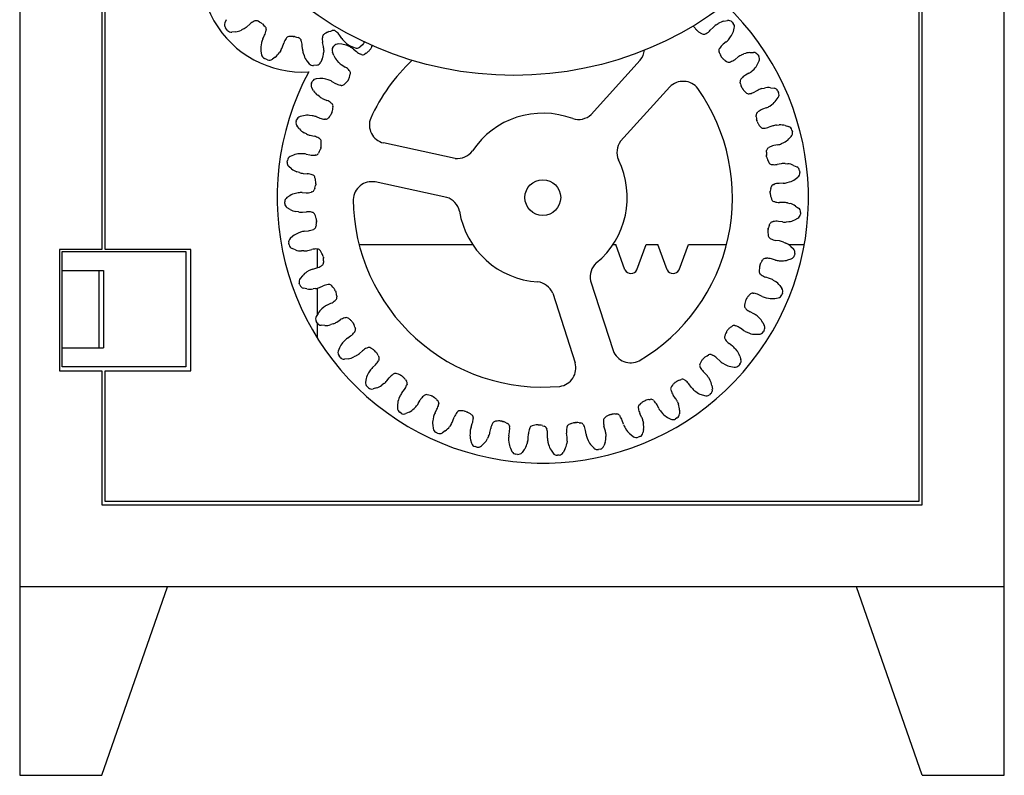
# Model space of a CAD drawing. Header units: inches. Extents: x 15 to 615, y 10 to 1030.
# Tile 1 of 3: x 15 to 615, y 10 to 471. Entities that reach past the tile are written whole.
import ezdxf

# ---------------------------------------------------------------- set-up
doc = ezdxf.new("R2010")
doc.units = ezdxf.units.IN
doc.header["$MEASUREMENT"] = 0

msp = doc.modelspace()

# ---------------------------------------------------------------- linework, layer by layer
for p, q in [((14.72, 1030.41), (14.72, 10.41)), ((614.72, 10.41), (614.72, 1030.41)), ((562.72, 978.41), (562.72, 177.41)), ((564.72, 175.41), (564.72, 980.41)), ((64.72, 813.18), (64.72, 331.01)), ((66.72, 331.01), (66.72, 813.18)), ((140.45, 471.12), (139.69, 469.1)), ((153.17, 466.86), (154.98, 468.47)), ((158.1, 470.36), (157.65, 470.17)), ((160.86, 469.67), (160.06, 470.15)), ((161.98, 469.03), (160.86, 469.67)), ((161.98, 469.03), (162.31, 468.78)), ((162.64, 468.53), (162.31, 468.78)), ((162.64, 468.53), (163.55, 467.63)), ((439.13, 467.94), (440.44, 468.78)), ((443.9, 470.16), (446.01, 470.57)), ((448.79, 469.66), (449.51, 468.89)), ((141.39, 464.59), (140.13, 466.21)), ((146.23, 463.68), (144.08, 463.44)), ((151.17, 465.48), (149.78, 464.76)), ((163.55, 467.63), (164.23, 466.98)), ((164.96, 465.15), (164.9, 464.67)), ((201.22, 462.88), (200.41, 462.43)), ((202.33, 463.53), (201.22, 462.88)), ((202.33, 463.53), (202.71, 463.69)), ((203.1, 463.85), (202.71, 463.69)), ((203.1, 463.85), (204.33, 464.19)), ((204.33, 464.19), (205.23, 464.45)), ((207.19, 464.18), (207.57, 463.88)), ((425.79, 466.67), (425.31, 467.47)), ((426.94, 465.07), (426.75, 465.3)), ((427, 465), (426.94, 465.07)), ((427, 465), (427.09, 464.88)), ((427.51, 464.49), (427.09, 464.88)), ((427.51, 464.49), (427.93, 464.11)), ((427.93, 464.11), (428.05, 464.02)), ((428.05, 464.02), (428.38, 463.79)), ((429.82, 462.95), (430.66, 462.54)), ((432.63, 462.49), (433.06, 462.72)), ((437.25, 466.4), (435.57, 464.64)), ((449.61, 463.96), (450.19, 466.04)), ((162.13, 457.16), (161.81, 455.63)), ((162.92, 459.46), (163.98, 461.64)), ((174.87, 454.59), (175.64, 456.89)), ((177.39, 460.08), (177.1, 459.7)), ((180.13, 460.87), (179.2, 460.88)), ((181.42, 460.88), (180.13, 460.87)), ((181.42, 460.88), (181.83, 460.83)), ((182.24, 460.77), (181.83, 460.83)), ((182.24, 460.77), (183.48, 460.45)), ((183.48, 460.45), (184.39, 460.23)), ((185.95, 459.01), (186.13, 458.56)), ((199.24, 460.83), (199.18, 460.35)), ((199.81, 454.81), (199.32, 457.19)), ((211, 456.15), (208.85, 456.31)), ((211.09, 459.56), (209.73, 461.57)), ((212.69, 457.73), (213.85, 456.68)), ((445.32, 457.64), (443.43, 456.12)), ((447.01, 459.39), (447.95, 460.63)), ((161.73, 451.92), (162.08, 449.79)), ((173.83, 452.39), (172.99, 451.07)), ((187.02, 453.06), (186.85, 455.48)), ((187.49, 450.67), (187.97, 449.19)), ((200, 452.39), (199.94, 450.83)), ((206.08, 449.31), (205.25, 451.31)), ((205.58, 454.21), (206.2, 455.07)), ((216, 454.52), (214.6, 455.2)), ((217.03, 454.75), (219.05, 454)), ((218.05, 453.21), (219.93, 451.67)), ((223.56, 455.69), (221.94, 454.44)), ((223.1, 449.89), (222.65, 450.06)), ((225.84, 450.68), (225.06, 450.17)), ((227.4, 451.9), (227.17, 451.69)), ((227.47, 451.96), (227.4, 451.9)), ((227.47, 451.96), (227.58, 452.06)), ((227.95, 452.49), (227.58, 452.06)), ((227.95, 452.49), (228.32, 452.92)), ((228.32, 452.92), (228.4, 453.05)), ((228.4, 453.05), (228.61, 453.38)), ((229.4, 454.85), (229.61, 455.34)), ((441.28, 450.52), (440.94, 451.39)), ((441.05, 453.36), (441.31, 453.76)), ((454.65, 449.63), (456.08, 450.25)), ((459.71, 451.06), (461.87, 451.12)), ((165.81, 446.73), (163.91, 447.5)), ((170.45, 448.36), (168.71, 447.08)), ((189.76, 445.93), (191.13, 444.26)), ((199.09, 447.21), (198.22, 445.23)), ((209.2, 445.08), (208.12, 446.21)), ((362.89, 413.29), (392.86, 446.43)), ((442.16, 448.75), (442, 449.01)), ((442.2, 448.67), (442.16, 448.75)), ((442.2, 448.67), (442.28, 448.54)), ((442.63, 448.09), (442.28, 448.54)), ((442.63, 448.09), (442.98, 447.65)), ((442.98, 447.65), (443.09, 447.54)), ((443.09, 447.54), (443.37, 447.26)), ((444.66, 446.2), (445.42, 445.66)), ((447.37, 445.3), (447.82, 445.45)), ((452.55, 448.41), (450.61, 446.94)), ((464.35, 444.03), (465.26, 445.98)), ((464.47, 449.78), (465.05, 448.9)), ((195.89, 443.47), (193.85, 443.19)), ((211.09, 443.55), (213.15, 442.27)), ((215.84, 439.81), (215.53, 440.18)), ((459.11, 438.48), (457, 437.27)), ((461.06, 439.93), (462.19, 441.01)), ((192.55, 432.51), (193.02, 433.45)), ((197.59, 435.29), (195.44, 435.1)), ((202.79, 434.48), (201.29, 434.92)), ((205.02, 433.52), (207.12, 432.3)), ((213.12, 432.27), (212.42, 431.65)), ((214.45, 433.72), (214.26, 433.48)), ((214.51, 433.79), (214.45, 433.72)), ((214.51, 433.79), (214.61, 433.91)), ((214.9, 434.4), (214.61, 433.91)), ((214.9, 434.4), (215.2, 434.88)), ((215.2, 434.88), (215.26, 435.02)), ((215.26, 435.02), (215.41, 435.38)), ((215.96, 436.96), (216.19, 437.87)), ((453.97, 432.09), (453.78, 433)), ((454.21, 434.93), (454.53, 435.29)), ((193.82, 427.75), (192.69, 429.59)), ((210.54, 431.05), (210.07, 431.15)), ((380.93, 396.97), (410.9, 430.11)), ((454.56, 430.21), (454.45, 430.49)), ((454.59, 430.12), (454.56, 430.21)), ((454.59, 430.12), (454.65, 429.98)), ((454.92, 429.48), (454.65, 429.98)), ((454.92, 429.48), (455.2, 428.98)), ((455.2, 428.98), (455.29, 428.86)), ((455.29, 428.86), (455.52, 428.54)), ((456.62, 427.28), (457.29, 426.63)), ((459.15, 425.96), (459.62, 426.04)), ((464.76, 428.2), (462.62, 427.06)), ((467.03, 429.07), (468.55, 429.45)), ((472.26, 429.66), (474.4, 429.39)), ((476.75, 427.64), (477.18, 426.68)), ((197.59, 424.08), (196.34, 425.01)), ((199.7, 422.87), (201.94, 421.93)), ((204.99, 419.94), (204.62, 420.26)), ((475.71, 421.98), (476.93, 423.77)), ((204.93, 414.44), (204.72, 413.92)), ((204.93, 414.44), (205.14, 414.97)), ((205.14, 414.97), (205.18, 415.12)), ((205.18, 415.12), (205.28, 415.5)), ((205.56, 417.15), (205.64, 418.08)), ((464.24, 414.63), (464.62, 414.93)), ((469.65, 417.34), (467.37, 416.49)), ((471.8, 418.46), (473.09, 419.35)), ((183.17, 409), (183.48, 410)), ((187.7, 412.55), (185.61, 412.01)), ((192.96, 412.59), (191.41, 412.78)), ((195.31, 412), (197.58, 411.12)), ((201.16, 410.44), (200.68, 410.47)), ((203.51, 412.06), (202.92, 411.33)), ((204.59, 413.71), (204.45, 413.44)), ((204.64, 413.78), (204.59, 413.71)), ((204.64, 413.78), (204.72, 413.92)), ((463.55, 411.86), (463.51, 412.8)), ((463.83, 409.91), (463.77, 410.21)), ((463.85, 409.82), (463.83, 409.91)), ((463.85, 409.82), (463.88, 409.67)), ((464.07, 409.14), (463.88, 409.67)), ((464.07, 409.14), (464.26, 408.6)), ((464.26, 408.6), (464.33, 408.47)), ((464.33, 408.47), (464.51, 408.11)), ((185.19, 404.51), (183.77, 406.13)), ((189.49, 401.48), (188.11, 402.2)), ((465.39, 406.69), (465.95, 405.94)), ((467.68, 404.98), (468.16, 404.99)), ((473.58, 406.3), (471.28, 405.52)), ((475.96, 406.79), (477.51, 406.92)), ((481.21, 406.54), (483.28, 405.92)), ((485.32, 403.82), (485.59, 402.8)), ((191.77, 400.63), (194.13, 400.06)), ((197.46, 398.59), (197.05, 398.84)), ((198.47, 395.92), (198.41, 396.85)), ((478.97, 395.55), (480.38, 396.22)), ((483.39, 398.4), (484.87, 399.97)), ((197.27, 390.57), (196.8, 389.75)), ((198.07, 392.37), (197.97, 392.08)), ((198.11, 392.45), (198.07, 392.37)), ((198.11, 392.45), (198.16, 392.59)), ((198.29, 393.15), (198.16, 392.59)), ((198.29, 393.15), (198.41, 393.7)), ((198.41, 393.7), (198.42, 393.85)), ((198.42, 393.85), (198.46, 394.25)), ((280.05, 386.57), (236.37, 395.95)), ((469.76, 390.36), (469.87, 391.29)), ((470.89, 392.99), (471.31, 393.22)), ((476.66, 394.8), (474.27, 394.32)), ((177.68, 384.28), (177.83, 385.32)), ((181.58, 388.51), (179.6, 387.65)), ((186.77, 389.4), (185.21, 389.34)), ((189.19, 389.19), (191.57, 388.69)), ((195.21, 388.59), (194.73, 388.54)), ((469.73, 388.39), (469.71, 388.69)), ((469.73, 388.3), (469.73, 388.39)), ((469.73, 388.3), (469.74, 388.15)), ((469.84, 387.59), (469.74, 388.15)), ((469.84, 387.59), (469.94, 387.03)), ((469.94, 387.03), (469.99, 386.89)), ((469.99, 386.89), (470.11, 386.51)), ((470.75, 384.97), (471.18, 384.14)), ((180.4, 380.17), (178.74, 381.55)), ((185.13, 377.88), (183.65, 378.37)), ((472.73, 382.91), (473.2, 382.84)), ((478.77, 383.26), (476.37, 382.86)), ((481.19, 383.37), (482.75, 383.25)), ((486.34, 382.27), (488.28, 381.33)), ((489.96, 378.93), (490.06, 377.89)), ((187.51, 377.4), (189.93, 377.22)), ((193.46, 376.3), (193.01, 376.48)), ((194.89, 373.83), (194.67, 374.74)), ((195.17, 371.78), (195.14, 372.18)), ((274.94, 362.79), (231.26, 372.17)), ((482.36, 371.79), (483.86, 372.22)), ((487.18, 373.89), (488.9, 375.2)), ((192.83, 366.07), (192.37, 365.95)), ((194.55, 368.35), (194.23, 367.48)), ((195.06, 370.26), (195, 369.96)), ((195.08, 370.35), (195.06, 370.26)), ((195.08, 370.35), (195.11, 370.5)), ((195.15, 371.06), (195.11, 370.5)), ((195.15, 371.06), (195.18, 371.63)), ((195.18, 371.63), (195.17, 371.78)), ((472.08, 366.11), (472.06, 365.96)), ((472.08, 366.11), (472.09, 366.2)), ((472.09, 366.2), (472.12, 366.51)), ((472.44, 368.15), (472.7, 369.04)), ((473.97, 370.55), (474.43, 370.72)), ((479.96, 371.41), (477.53, 371.33)), ((176.23, 359.01), (176.21, 360.06)), ((179.4, 363.81), (177.59, 362.64)), ((184.38, 365.51), (182.85, 365.21)), ((186.8, 365.7), (189.23, 365.59)), ((472.07, 365.39), (472.06, 365.96)), ((472.07, 365.39), (472.08, 364.83)), ((472.08, 364.83), (472.11, 364.68)), ((472.11, 364.68), (472.17, 364.28)), ((472.55, 362.66), (472.84, 361.77)), ((474.18, 360.31), (474.63, 360.17)), ((179.57, 355.39), (177.71, 356.48)), ((184.61, 353.88), (183.06, 354.13)), ((187.03, 353.79), (189.46, 354)), ((480.19, 359.69), (477.76, 359.68)), ((482.61, 359.41), (484.12, 359.04)), ((487.51, 357.5), (489.27, 356.26)), ((193.08, 353.66), (192.61, 353.77)), ((194.89, 351.45), (194.53, 352.31)), ((195.49, 349.48), (195.4, 349.86)), ((195.53, 349.33), (195.49, 349.48)), ((195.59, 348.76), (195.53, 349.33)), ((195.59, 348.76), (195.64, 348.2)), ((195.64, 348.05), (195.63, 347.95)), ((195.64, 348.05), (195.64, 348.2)), ((473.42, 347.92), (473.89, 348.01)), ((479.47, 347.81), (477.06, 348.11)), ((487, 349.09), (488.9, 350.11)), ((490.54, 353.62), (490.48, 352.57)), ((188.21, 342.13), (190.62, 342.41)), ((194.11, 343.47), (193.67, 343.27)), ((195.44, 345.99), (195.26, 345.07)), ((195.63, 347.95), (195.62, 347.65)), ((470.72, 343.13), (470.64, 342.57)), ((470.64, 342.57), (470.64, 342.41)), ((470.64, 342.41), (470.64, 342.02)), ((470.72, 343.13), (470.8, 343.69)), ((470.84, 343.84), (470.8, 343.69)), ((470.84, 343.84), (470.87, 343.92)), ((470.87, 343.92), (470.95, 344.22)), ((471.53, 345.78), (471.92, 346.63)), ((481.9, 347.8), (483.45, 347.98)), ((181.21, 339.08), (179.61, 337.63)), ((185.85, 341.56), (184.39, 341.01)), ((470.75, 340.35), (470.9, 339.43)), ((471.98, 337.78), (472.41, 337.56)), ((477.82, 336.2), (475.42, 336.58)), ((64.72, 331.01), (39.05, 331.01)), ((39.05, 331.01), (39.05, 257.01)), ((119.05, 331.01), (66.72, 331.01)), ((119.05, 257.01), (119.05, 331.01)), ((178.85, 333.83), (178.66, 334.86)), ((182.73, 330.79), (180.71, 331.57)), ((187.94, 330.11), (186.38, 330.11)), ((190.35, 330.42), (192.71, 331.01)), ((196.34, 331.25), (195.86, 331.28)), ((196.1, 319.87), (196.1, 331.27)), ((198.48, 329.36), (197.99, 330.15)), ((221.55, 333.97), (290.75, 333.97)), ((376.24, 333.97), (377.89, 333.97)), ((383.57, 318.63), (377.89, 333.97)), ((390.82, 318.63), (396.51, 333.97)), ((396.51, 333.97), (403.57, 333.97)), ((409.25, 318.63), (403.57, 333.97)), ((416.5, 318.63), (422.19, 333.97)), ((422.19, 333.97), (445.44, 333.97)), ((480.15, 335.53), (481.59, 334.92)), ((483.34, 333.97), (492.84, 333.97)), ((484.69, 332.86), (486.23, 331.35)), ((40.56, 329.82), (115.9, 329.82)), ((40.56, 259.45), (40.56, 329.82)), ((115.9, 329.82), (115.9, 259.45)), ((199.39, 327.51), (199.24, 327.87)), ((199.45, 327.37), (199.39, 327.51)), ((199.6, 326.82), (199.45, 327.37)), ((199.6, 326.82), (199.75, 326.27)), ((199.77, 326.12), (199.75, 326.27)), ((199.77, 326.12), (199.78, 326.03)), ((199.78, 326.03), (199.82, 325.73)), ((199.9, 324.06), (199.87, 323.13)), ((467.03, 323.86), (467.56, 324.63)), ((469.25, 325.66), (469.73, 325.68)), ((475.2, 324.58), (472.87, 325.27)), ((477.59, 324.18), (479.15, 324.11)), ((482.83, 324.64), (484.87, 325.34)), ((487.06, 328.55), (486.83, 327.52)), ((40.56, 318.17), (65.82, 318.17)), ((62.88, 318.17), (62.88, 271.1)), ((65.82, 318.17), (65.82, 271.1)), ((191.14, 318.15), (189.79, 317.37)), ((193.38, 319.09), (195.72, 319.75)), ((198.99, 321.36), (198.59, 321.09)), ((465.4, 318.62), (465.39, 317.69)), ((465.62, 320.68), (465.55, 320.29)), ((465.64, 320.83), (465.62, 320.68)), ((465.81, 321.37), (465.64, 320.83)), ((465.81, 321.37), (465.98, 321.91)), ((466.04, 322.05), (465.98, 321.91)), ((466.04, 322.05), (466.08, 322.13)), ((466.08, 322.13), (466.21, 322.41)), ((186.96, 314.95), (185.61, 313.27)), ((466.2, 315.88), (466.58, 315.6)), ((471.71, 313.39), (469.4, 314.15)), ((473.9, 312.35), (475.23, 311.52)), ((185.48, 309.4), (185.12, 310.39)), ((189.79, 307.02), (187.68, 307.47)), ((195.04, 307.19), (193.5, 306.93)), ((196.1, 291.33), (196.1, 307.42)), ((197.38, 307.87), (199.61, 308.83)), ((203.15, 309.66), (202.68, 309.61)), ((205.57, 308.13), (204.95, 308.84)), ((206.77, 306.45), (206.56, 306.79)), ((206.85, 306.32), (206.77, 306.45)), ((207.08, 305.81), (206.85, 306.32)), ((362.65, 311.87), (376.37, 269.35)), ((477.95, 309), (479.23, 307.26)), ((207.35, 300.31), (207, 299.98)), ((207.08, 305.81), (207.31, 305.29)), ((207.36, 305.14), (207.31, 305.29)), ((207.36, 305.14), (207.38, 305.05)), ((207.38, 305.05), (207.47, 304.76)), ((207.82, 303.13), (207.94, 302.2)), ((339.5, 304.41), (353.22, 261.88)), ((457.17, 300.03), (457.04, 299.65)), ((457.22, 300.17), (457.17, 300.03)), ((457.47, 300.68), (457.22, 300.17)), ((457.47, 300.68), (457.73, 301.19)), ((457.81, 301.31), (457.73, 301.19)), ((457.81, 301.31), (457.87, 301.39)), ((457.87, 301.39), (458.04, 301.64)), ((459.08, 302.94), (459.73, 303.62)), ((461.56, 304.36), (462.03, 304.3)), ((467.26, 302.34), (465.07, 303.4)), ((469.56, 301.56), (471.09, 301.25)), ((474.8, 301.18), (476.93, 301.54)), ((479.6, 304.36), (479.21, 303.38)), ((200.13, 295.89), (198.91, 294.9)), ((202.19, 297.18), (204.39, 298.21)), ((456.63, 298.03), (456.47, 297.11)), ((456.98, 295.2), (457.31, 294.86)), ((196.51, 292.07), (195.45, 290.19)), ((207.93, 286.75), (209.97, 288.05)), ((213.34, 289.43), (212.88, 289.31)), ((215.97, 288.32), (215.25, 288.91)), ((462.01, 291.86), (459.86, 292.98)), ((464.02, 290.48), (465.19, 289.45)), ((195.94, 286.34), (195.43, 287.26)), ((196.1, 277), (196.1, 286.08)), ((200.57, 284.69), (198.42, 284.79)), ((205.73, 285.7), (204.25, 285.2)), ((217.42, 286.85), (217.16, 287.15)), ((217.52, 286.74), (217.42, 286.85)), ((217.84, 286.26), (217.52, 286.74)), ((217.84, 286.26), (218.15, 285.79)), ((218.22, 285.65), (218.15, 285.79)), ((218.22, 285.65), (218.25, 285.57)), ((218.25, 285.57), (218.39, 285.3)), ((218.99, 283.74), (219.26, 282.84)), ((445.93, 281.59), (446.26, 282.05)), ((446.36, 282.17), (446.26, 282.05)), ((446.36, 282.17), (446.43, 282.23)), ((446.43, 282.23), (446.64, 282.45)), ((447.88, 283.57), (448.62, 284.14)), ((450.55, 284.58), (451.01, 284.44)), ((455.85, 281.67), (453.86, 283.06)), ((467.47, 286.52), (468.46, 284.6)), ((214.39, 276.96), (216.4, 278.33)), ((218.99, 280.89), (218.69, 280.51)), ((444.67, 279.12), (444.37, 278.24)), ((444.56, 276.27), (444.84, 275.88)), ((445.53, 281), (445.34, 280.65)), ((445.6, 281.13), (445.53, 281)), ((445.93, 281.59), (445.6, 281.13)), ((458, 280.53), (459.46, 279.97)), ((463.11, 279.31), (465.27, 279.33)), ((468.36, 281.67), (467.81, 280.77)), ((40.56, 271.1), (65.82, 271.1)), ((209.61, 271.01), (208.86, 268.98)), ((212.56, 275.36), (211.52, 274.19)), ((226.64, 271.11), (226.2, 270.92)), ((229.41, 270.43), (228.61, 270.9)), ((448.99, 272.16), (447.04, 273.61)), ((450.75, 270.48), (451.74, 269.27)), ((209.96, 265.26), (209.31, 266.09)), ((214.8, 264.37), (212.66, 264.13)), ((219.73, 266.2), (218.35, 265.47)), ((221.73, 267.59), (223.54, 269.21)), ((231.08, 269.21), (230.78, 269.47)), ((231.2, 269.12), (231.08, 269.21)), ((231.59, 268.7), (231.2, 269.12)), ((231.59, 268.7), (231.97, 268.28)), ((232.06, 268.16), (231.97, 268.28)), ((232.06, 268.16), (232.11, 268.08)), ((232.11, 268.08), (232.29, 267.83)), ((233.13, 266.39), (233.54, 265.55)), ((430.98, 264.08), (430.74, 263.77)), ((431.07, 264.21), (430.98, 264.08)), ((431.47, 264.61), (431.07, 264.21)), ((431.47, 264.61), (431.87, 265.01)), ((431.99, 265.1), (431.87, 265.01)), ((431.99, 265.1), (432.07, 265.15)), ((432.07, 265.15), (432.31, 265.34)), ((433.71, 266.25), (434.54, 266.68)), ((436.51, 266.81), (436.94, 266.6)), ((441.28, 263.09), (439.53, 264.78)), ((453.53, 266.01), (454.19, 263.96)), ((115.9, 259.45), (40.56, 259.45)), ((229.68, 258.96), (231.44, 260.64)), ((233.59, 263.58), (233.36, 263.15)), ((429.26, 259.57), (429.47, 259.14)), ((429.83, 262.37), (429.39, 261.54)), ((443.21, 261.62), (444.56, 260.84)), ((448.07, 259.6), (450.2, 259.27)), ((453.62, 261.09), (452.94, 260.29)), ((39.05, 257.01), (64.72, 257.01)), ((64.72, 257.01), (64.72, 175.41)), ((66.72, 177.41), (66.72, 257.01)), ((66.72, 257.01), (119.05, 257.01)), ((225.91, 252.32), (225.5, 250.2)), ((228.13, 257.09), (227.29, 255.77)), ((238.42, 250.89), (239.95, 252.78)), ((242.71, 255.15), (242.31, 254.89)), ((245.56, 254.93), (244.68, 255.26)), ((247.4, 254), (247.06, 254.2)), ((247.53, 253.92), (247.4, 254)), ((247.98, 253.57), (247.53, 253.92)), ((247.98, 253.57), (248.42, 253.22)), ((248.53, 253.11), (248.42, 253.22)), ((248.53, 253.11), (248.59, 253.04)), ((248.59, 253.04), (248.81, 252.83)), ((432.98, 254.8), (431.29, 256.55)), ((434.45, 252.86), (435.23, 251.51)), ((227.18, 246.71), (226.41, 247.42)), ((232.1, 246.61), (230.02, 246.02)), ((236.68, 249.2), (235.43, 248.26)), ((249.87, 251.54), (250.41, 250.78)), ((250.77, 248.83), (250.61, 248.38)), ((412.5, 248.21), (411.93, 247.47)), ((413.9, 249.72), (413.62, 249.45)), ((414.01, 249.83), (413.9, 249.72)), ((414.47, 250.16), (414.01, 249.83)), ((414.47, 250.16), (414.94, 250.49)), ((415.07, 250.56), (414.94, 250.49)), ((415.07, 250.56), (415.15, 250.6)), ((415.15, 250.6), (415.42, 250.75)), ((416.95, 251.42), (417.83, 251.72)), ((419.8, 251.53), (420.19, 251.25)), ((423.91, 247.09), (422.46, 249.04)), ((436.47, 248.01), (436.8, 245.88)), ((246.43, 241.55), (245.81, 240.12)), ((247.65, 243.65), (249.12, 245.59)), ((261.13, 241.98), (260.77, 241.66)), ((263.97, 242.22), (263.06, 242.41)), ((265.94, 241.59), (265.57, 241.74)), ((266.09, 241.54), (265.94, 241.59)), ((266.58, 241.27), (266.09, 241.54)), ((266.58, 241.27), (267.08, 240.99)), ((267.2, 240.9), (267.08, 240.99)), ((267.2, 240.9), (267.27, 240.84)), ((267.27, 240.84), (267.52, 240.66)), ((411.49, 245.54), (411.63, 245.08)), ((414.39, 240.24), (413, 242.23)), ((425.59, 245.33), (426.79, 244.34)), ((430.05, 242.55), (432.1, 241.89)), ((435.78, 243.13), (434.97, 242.45)), ((245, 236.49), (244.93, 234.33)), ((256.13, 235.14), (255.05, 234.01)), ((257.58, 237.09), (258.79, 239.2)), ((268.78, 239.57), (269.43, 238.9)), ((270.1, 237.04), (270.02, 236.56)), ((391.69, 234.55), (391.76, 234.07)), ((393.12, 237.02), (392.44, 236.38)), ((394.75, 238.29), (394.42, 238.07)), ((394.87, 238.37), (394.75, 238.29)), ((395.38, 238.63), (394.87, 238.37)), ((395.38, 238.63), (395.89, 238.88)), ((396.03, 238.93), (395.89, 238.88)), ((396.03, 238.93), (396.12, 238.96)), ((396.12, 238.96), (396.41, 239.06)), ((398.03, 239.47), (398.95, 239.63)), ((400.86, 239.12), (401.2, 238.79)), ((404.2, 234.08), (403.08, 236.24)), ((415.53, 238.09), (416.09, 236.63)), ((247.15, 231.15), (246.28, 231.74)), ((252.03, 231.84), (250.07, 230.94)), ((266.98, 229.16), (266.6, 227.64)), ((267.85, 231.42), (268.99, 233.57)), ((278.71, 226.53), (279.56, 228.81)), ((281.42, 231.94), (281.12, 231.56)), ((284.19, 232.62), (283.26, 232.67)), ((286.24, 232.32), (285.85, 232.41)), ((286.39, 232.29), (286.24, 232.32)), ((286.92, 232.1), (286.39, 232.29)), ((286.92, 232.1), (287.46, 231.91)), ((287.59, 231.84), (287.46, 231.91)), ((287.59, 231.84), (287.67, 231.8)), ((287.67, 231.8), (287.94, 231.66)), ((289.36, 230.78), (290.11, 230.22)), ((291.07, 228.5), (291.07, 228.02)), ((372.19, 229.08), (371.42, 228.56)), ((374.01, 230.07), (373.65, 229.91)), ((374.14, 230.14), (374.01, 230.07)), ((374.69, 230.31), (374.14, 230.14)), ((374.69, 230.31), (375.23, 230.48)), ((375.38, 230.5), (375.23, 230.48)), ((375.38, 230.5), (375.47, 230.51)), ((375.47, 230.51), (375.77, 230.57)), ((377.43, 230.71), (378.37, 230.72)), ((380.17, 229.92), (380.46, 229.53)), ((393.71, 228.85), (392.66, 231.04)), ((405.57, 232.08), (406.6, 230.9)), ((409.54, 228.62), (411.45, 227.63)), ((415.28, 228.27), (414.38, 227.73)), ((416.75, 232.98), (416.73, 230.82)), ((266.39, 223.93), (266.66, 221.79)), ((277.59, 224.38), (276.7, 223.09)), ((289.75, 222.59), (290.53, 224.89)), ((303.07, 225.28), (302.83, 224.86)), ((305.69, 226.4), (304.76, 226.29)), ((307.75, 226.43), (307.36, 226.45)), ((307.91, 226.43), (307.75, 226.43)), ((308.46, 226.32), (307.91, 226.43)), ((308.46, 226.32), (309.02, 226.22)), ((309.17, 226.17), (309.02, 226.22)), ((309.17, 226.17), (309.25, 226.14)), ((309.25, 226.14), (309.54, 226.05)), ((311.09, 225.41), (311.92, 224.98)), ((313.14, 223.43), (313.21, 222.95)), ((325.5, 222.18), (325.33, 221.72)), ((327.91, 223.7), (327.01, 223.45)), ((329.94, 224.07), (329.54, 224.02)), ((330.09, 224.08), (329.94, 224.07)), ((330.66, 224.07), (330.09, 224.08)), ((330.66, 224.07), (331.22, 224.06)), ((331.37, 224.04), (331.22, 224.06)), ((331.37, 224.04), (331.46, 224.02)), ((331.46, 224.02), (331.77, 223.98)), ((333.39, 223.59), (334.28, 223.3)), ((348.13, 222.71), (348.04, 222.24)), ((350.27, 224.61), (349.42, 224.21)), ((352.21, 225.29), (351.83, 225.18)), ((352.36, 225.33), (352.21, 225.29)), ((352.92, 225.41), (352.36, 225.33)), ((352.92, 225.41), (353.48, 225.49)), ((353.64, 225.49), (353.48, 225.49)), ((353.64, 225.49), (353.73, 225.49)), ((353.73, 225.49), (354.03, 225.49)), ((355.7, 225.37), (356.62, 225.23)), ((358.27, 224.15), (358.49, 223.72)), ((370.39, 226.87), (370.38, 226.39)), ((371.47, 220.92), (370.78, 223.25)), ((382.66, 224.41), (381.91, 226.71)), ((383.69, 222.21), (384.52, 220.88)), ((394.49, 226.55), (394.8, 225.02)), ((269.37, 219.01), (268.41, 219.44)), ((274.07, 220.47), (272.28, 219.26)), ((289.26, 220.22), (289.13, 218.66)), ((300.49, 217.2), (299.83, 215.79)), ((301.25, 219.51), (301.73, 221.89)), ((312.79, 217.39), (313.19, 219.79)), ((324.63, 216.19), (324.72, 218.62)), ((335.74, 221.97), (335.88, 221.51)), ((336.35, 215.95), (336.37, 218.38)), ((348.24, 216.67), (347.94, 219.08)), ((359.85, 218.31), (359.47, 220.71)), ((371.86, 218.52), (371.93, 216.96)), ((387.05, 218.16), (388.79, 216.87)), ((392.67, 216.9), (391.69, 216.5)), ((394.87, 221.3), (394.5, 219.17)), ((289.51, 214.96), (290.12, 212.89)), ((293.24, 210.58), (292.22, 210.85)), ((297.64, 212.78), (296.08, 211.3)), ((312.68, 214.96), (312.8, 213.41)), ((324.25, 213.79), (323.82, 212.29)), ((336.64, 213.54), (337.01, 212.02)), ((348.25, 214.24), (348.06, 212.68)), ((360.52, 215.97), (361.12, 214.53)), ((363.18, 211.44), (364.69, 209.89)), ((371.4, 213.29), (370.7, 211.24)), ((313.77, 209.82), (314.71, 207.88)), ((318.15, 206.09), (317.11, 206.2)), ((322.15, 208.97), (320.84, 207.25)), ((338.54, 208.63), (339.78, 206.87)), ((343.46, 205.66), (342.41, 205.6)), ((346.95, 209.14), (345.93, 207.24)), ((368.52, 209.29), (367.49, 209.06)), ((64.72, 175.41), (564.72, 175.41)), ((562.72, 177.41), (66.72, 177.41)), ((614.72, 125.41), (14.72, 125.41)), ((64.72, 10.41), (104.72, 125.41)), ((564.72, 10.41), (524.72, 125.41)), ((14.72, 10.41), (64.72, 10.41)), ((564.72, 10.41), (614.72, 10.41))]:
    msp.add_line(p, q)
for centre, radius in [((315.86, 650.5), 213.37), ((333.49, 362.65), 10.89)]:
    msp.add_circle(centre, radius)
for centre, radius, start, end in [((186.92, 501.23), 62.02, 145.68298, 273.6755), ((333.49, 362.65), 161.91, 151.72969, 46.64566), ((142.5, 468.05), 3, 159.44485, 217.81816), ((161.62, 460.99), 10, 113.35532, 131.56816), ((158.89, 468.53), 2, 54.13836, 113.35532), ((445.81, 460.34), 10, 101.04634, 122.4653), ((446.59, 467.63), 3, 42.67303, 101.04634), ((447.3, 466.85), 3, 344.29971, 42.67303), ((143.76, 466.43), 3, 217.81816, 276.19147), ((145.15, 473.62), 10, 276.19147, 297.61043), ((146.53, 474.34), 10, 297.61043, 311.56816), ((154.99, 466.02), 10, 334.06816, 352.281), ((162.98, 465.42), 2, 352.281, 51.49797), ((201.23, 460.6), 2, 114.13836, 173.35532), ((205.96, 462.59), 2, 52.281, 111.49797), ((201.45, 455.97), 10, 34.06816, 52.281), ((434.42, 471.72), 10, 210.33051, 219.91102), ((434.16, 471.95), 10, 234.6658, 244.24631), ((431.69, 464.25), 2, 238.99322, 298.21019), ((428.33, 471.53), 10, 298.21019, 316.42303), ((444.49, 459.5), 10, 122.4653, 136.42303), ((439.98, 466.67), 10, 322.88075, 344.29971), ((171.91, 455.09), 10, 154.06816, 168.02589), ((185.13, 453.73), 10, 143.35532, 161.56816), ((179, 458.89), 2, 84.13836, 143.35532), ((184.09, 458.25), 2, 22.281, 81.49797), ((176.87, 454.77), 10, 4.06816, 22.281), ((209.12, 459.2), 10, 173.35532, 191.56816), ((208.63, 453.31), 3, 85.83817, 144.21149), ((210.28, 446.18), 10, 64.41921, 85.83817), ((219.38, 465.16), 10, 214.06816, 228.02589), ((220.54, 464.12), 10, 228.02589, 249.44485), ((221.72, 458.06), 3, 307.81816, 350.97117), ((449.71, 448.34), 10, 128.92303, 147.13587), ((439.04, 465.42), 10, 308.92303, 322.88075), ((171.59, 453.56), 10, 168.02589, 189.44485), ((164.55, 456.43), 10, 306.19147, 327.61043), ((165.39, 457.75), 10, 327.61043, 341.56816), ((197, 453.77), 10, 184.06816, 198.02589), ((189.95, 451.25), 10, 336.19147, 357.61043), ((190.01, 452.81), 10, 357.61043, 11.56816), ((208.02, 452.46), 3, 144.21149, 202.5848), ((211.69, 445.5), 10, 50.46149, 64.41921), ((220.1, 456.81), 3, 249.44485, 307.81816), ((226.29, 459.38), 10, 230.46149, 248.67433), ((223.83, 451.75), 2, 248.67433, 307.89129), ((220.45, 459.1), 10, 302.63821, 312.21871), ((220.23, 458.83), 10, 326.9735, 336.554), ((384.15, 453.73), 11.36, 320.02573, 353.95265), ((442.73, 452.28), 2, 147.13587, 206.35283), ((450.61, 454.12), 10, 201.09975, 210.68025), ((460.03, 441.06), 10, 91.81557, 113.23453), ((461.96, 448.13), 3, 33.44226, 91.81557), ((165.04, 450.28), 3, 189.44485, 247.81816), ((166.94, 449.51), 3, 247.81816, 306.19147), ((197.48, 452.28), 10, 198.02589, 219.44485), ((193.45, 446.17), 3, 219.44485, 277.81816), ((195.48, 446.45), 3, 277.81816, 336.19147), ((215.31, 453.16), 10, 202.5848, 224.00376), ((216.39, 452.03), 10, 224.00376, 237.96149), ((333.49, 362.65), 115.56, 133.58793, 155.19291), ((450.39, 454.39), 10, 225.43504, 235.01554), ((446.72, 447.19), 2, 229.76245, 288.97942), ((444.57, 454.91), 10, 288.97942, 307.19226), ((458.59, 440.45), 10, 113.23453, 127.19226), ((455.29, 448.24), 10, 313.64998, 335.06894), ((462.54, 447.25), 3, 335.06894, 33.44226), ((207.84, 433.79), 10, 39.74865, 57.96149), ((214.3, 438.53), 2, 340.53168, 39.74865), ((454.16, 447.16), 10, 299.69226, 313.64998), ((195.24, 431.17), 3, 153.44226, 211.81557), ((195.71, 432.11), 3, 95.06894, 153.44226), ((198.47, 425.33), 10, 73.64998, 95.06894), ((199.97, 424.89), 10, 59.69226, 73.64998), ((212.16, 440.93), 10, 239.69226, 257.9051), ((206.44, 439.72), 10, 311.86898, 321.44948), ((206.26, 439.42), 10, 336.20427, 345.78477), ((419.04, 422.18), 11.36, 38.47466, 135.72686), ((455.69, 433.59), 2, 137.9051, 197.12206), ((463.76, 434.15), 10, 191.86898, 201.44948), ((461.95, 428.59), 10, 119.69226, 137.9051), ((202.32, 433.02), 10, 211.81557, 233.23453), ((210.96, 433.01), 2, 257.9051, 317.12206), ((333.49, 362.65), 115.56, 300.55967, 35.19291), ((463.59, 434.45), 10, 216.20427, 225.78477), ((458.81, 427.93), 2, 220.53168, 279.74865), ((457.93, 435.9), 10, 279.74865, 297.96149), ((469.45, 419.37), 10, 104.00376, 117.96149), ((470.97, 419.75), 10, 82.5848, 104.00376), ((474.01, 426.41), 3, 24.21149, 82.5848), ((474.44, 425.45), 3, 325.83817, 24.21149), ((203.57, 432.09), 10, 233.23453, 247.19226), ((198.06, 412.71), 10, 48.97942, 67.19226), ((467.44, 427.6), 10, 304.41921, 325.83817), ((203.67, 418.43), 2, 349.76245, 48.97942), ((195.6, 418.02), 10, 345.43504, 355.01554), ((333.49, 362.65), 51.47, 69.25779, 146.49479), ((465.49, 413.07), 2, 128.67433, 187.89129), ((470.87, 407.13), 10, 110.46149, 128.67433), ((466.15, 426.71), 10, 290.46149, 304.41921), ((186.03, 408.1), 3, 162.67303, 221.04634), ((186.35, 409.11), 3, 104.29971, 162.67303), ((190.17, 402.86), 10, 82.88075, 104.29971), ((191.72, 402.66), 10, 68.92303, 82.88075), ((201.18, 420.45), 10, 248.92303, 267.13587), ((201.26, 412.44), 2, 267.13587, 326.35283), ((195.73, 418.34), 10, 321.09975, 330.68025), ((239.17, 406.96), 11.36, 158.47466, 255.72686), ((355.11, 421.87), 11.59, 253.0281, 312.20686), ((473.54, 412.32), 10, 182.63821, 192.21871), ((473.43, 412.65), 10, 206.9735, 216.554), ((192.73, 411.07), 10, 221.04634, 242.4653), ((467.66, 406.98), 2, 211.30091, 270.51788), ((468.07, 414.99), 10, 270.51788, 288.73072), ((476.79, 396.83), 10, 94.77299, 108.73072), ((478.35, 396.96), 10, 73.35403, 94.77299), ((482.42, 403.05), 3, 14.98072, 73.35403), ((482.69, 402.03), 3, 316.60741, 14.98072), ((194.12, 410.35), 10, 242.4653, 256.42303), ((191.78, 390.34), 10, 58.21019, 76.42303), ((196.41, 396.89), 2, 358.99322, 58.21019), ((390.25, 390.09), 11.59, 143.54573, 202.72448), ((476.12, 405.27), 10, 295.18845, 316.60741), ((188.58, 395.52), 10, 330.33051, 339.91102), ((188.5, 395.18), 10, 354.6658, 4.24631), ((281.35, 398.08), 11.59, 263.54573, 322.72448), ((479.7, 389.22), 10, 173.40744, 182.98794), ((471.87, 391.24), 2, 119.44356, 178.66052), ((476.22, 384.51), 10, 101.23072, 119.44356), ((474.71, 404.6), 10, 281.23072, 295.18845), ((180.65, 383.86), 3, 171.9038, 230.27711), ((180.8, 384.9), 3, 113.53048, 171.9038), ((185.57, 379.35), 10, 92.11152, 113.53048), ((187.14, 379.4), 10, 78.1538, 92.11152), ((193.62, 398.48), 10, 258.1538, 276.36664), ((194.98, 390.58), 2, 276.36664, 335.5836), ((333.49, 362.65), 51.47, 309.25779, 26.49479), ((479.64, 389.56), 10, 197.74273, 207.32323), ((473.03, 384.89), 2, 202.07015, 261.28711), ((186.79, 387.86), 10, 230.27711, 251.69607), ((474.72, 392.72), 10, 261.28711, 279.49995), ((480.42, 373.4), 10, 85.54222, 99.49995), ((481.97, 373.28), 10, 64.12326, 85.54222), ((486.97, 378.63), 3, 5.74995, 64.12326), ((188.27, 387.37), 10, 251.69607, 265.6538), ((189.18, 367.25), 10, 67.44095, 85.6538), ((192.69, 374.45), 2, 8.22399, 67.44095), ((185.16, 371.5), 10, 3.89657, 13.47708), ((229.29, 360.98), 11.36, 80.02573, 177.27792), ((481.11, 381.84), 10, 285.95768, 307.37664), ((487.08, 377.59), 3, 307.37664, 5.74995), ((192.3, 368), 2, 285.5974, 344.81437), ((185.18, 371.84), 10, 339.56128, 349.14179), ((482.07, 365.42), 10, 164.17667, 173.75717), ((474.67, 368.68), 2, 110.21279, 169.42975), ((477.88, 361.34), 10, 91.99995, 110.21279), ((479.61, 381.41), 10, 271.99995, 285.95768), ((179.21, 360.12), 3, 122.76125, 181.13456), ((184.81, 355.4), 10, 101.34229, 122.76125), ((186.34, 355.71), 10, 87.38456, 101.34229), ((189.68, 375.58), 10, 267.38456, 285.5974), ((333.49, 362.65), 115.56, 180.55967, 275.19291), ((271.4, 351.76), 11.59, 13.0281, 72.20686), ((482.06, 365.76), 10, 188.51196, 198.09246), ((474.79, 362.22), 2, 192.83938, 252.05634), ((477.71, 369.68), 10, 252.05634, 270.26918), ((179.23, 359.07), 3, 181.13456, 239.50788), ((184.64, 364), 10, 239.50788, 260.92684), ((190.31, 344.04), 10, 76.67172, 94.88456), ((333.49, 362.65), 51.47, 189.25779, 266.49479), ((480.24, 349.69), 10, 76.31145, 90.26918), ((481.76, 349.32), 10, 54.89249, 76.31145), ((487.55, 353.81), 3, 356.51918, 54.89249), ((186.18, 363.76), 10, 260.92684, 274.88456), ((192.62, 351.71), 2, 17.45476, 76.67172), ((185.66, 347.59), 10, 13.12734, 22.70785), ((475.8, 338.19), 10, 82.76918, 100.98202), ((482.28, 357.91), 10, 276.72691, 298.14587), ((487.48, 352.76), 3, 298.14587, 356.51918), ((189.36, 332.19), 10, 96.61533, 110.57306), ((189.47, 352.34), 10, 276.61533, 294.82817), ((193.27, 345.28), 2, 294.82817, 354.04514), ((185.63, 347.93), 10, 348.79205, 358.37256), ((480.63, 341.89), 10, 179.28119, 188.86169), ((480.59, 341.55), 10, 154.9459, 164.5264), ((473.8, 345.95), 2, 100.98202, 160.19898), ((480.73, 357.73), 10, 262.76918, 276.72691), ((181.61, 335.4), 3, 131.99202, 190.36533), ((187.9, 331.65), 10, 110.57306, 131.99202), ((472.89, 339.56), 2, 183.60861, 242.82557), ((476.97, 346.45), 10, 242.82557, 261.03841), ((476.26, 326.32), 10, 67.08068, 81.03841), ((181.8, 334.37), 3, 190.36533, 248.73865), ((186.35, 340.11), 10, 248.73865, 270.15761), ((187.91, 340.11), 10, 270.15761, 284.11533), ((195.15, 321.31), 10, 85.90249, 104.11533), ((196.2, 329.26), 2, 26.68553, 85.90249), ((477.7, 325.71), 10, 45.66172, 67.08068), ((484.13, 329.21), 3, 347.28841, 45.66172), ((189.99, 324.07), 10, 22.35811, 31.93861), ((189.9, 324.41), 10, 358.02282, 7.60332), ((469.31, 323.66), 2, 91.75125, 150.96821), ((470.03, 315.68), 10, 73.53841, 91.75125), ((478.03, 334.17), 10, 253.53841, 267.49614), ((479.59, 334.1), 10, 267.49614, 288.9151), ((483.9, 328.18), 3, 288.9151, 347.28841), ((196.11, 309.47), 10, 105.8461, 119.80383), ((192.99, 329.37), 10, 285.8461, 304.05894), ((197.87, 323.01), 2, 304.05894, 3.27591), ((373.97, 314.32), 11.59, 133.0281, 192.20686), ((387.2, 320.38), 4.03, 205.84728, 334.15272), ((412.88, 320.38), 4.03, 205.84728, 334.15272), ((475.4, 318.56), 10, 170.05042, 179.63092), ((475.3, 318.23), 10, 145.71513, 155.29563), ((187.95, 311.39), 3, 141.22279, 199.5961), ((194.76, 308.69), 10, 119.80383, 141.22279), ((467.38, 317.49), 2, 174.37784, 233.5948), ((472.52, 323.65), 10, 233.5948, 251.80764), ((468.58, 303.89), 10, 57.84991, 71.80764), ((188.3, 310.4), 3, 199.5961, 257.96942), ((191.87, 316.8), 10, 257.96942, 279.38838), ((193.41, 317.05), 10, 279.38838, 293.3461), ((203.57, 299.65), 10, 95.13326, 113.3461), ((203.33, 307.66), 2, 35.9163, 95.13326), ((198.04, 301.55), 10, 31.58888, 41.16938), ((328.88, 299.78), 11.59, 23.54573, 82.72448), ((469.91, 303.06), 10, 36.43095, 57.84991), ((476.82, 305.48), 3, 338.05764, 36.43095), ((205.98, 301.77), 2, 313.28971, 12.50668), ((197.9, 301.87), 10, 7.25359, 16.83409), ((466.33, 296.06), 10, 136.48436, 146.06486), ((461.3, 302.38), 2, 82.52048, 141.73745), ((460.73, 294.39), 10, 64.30764, 82.52048), ((471.59, 311.36), 10, 244.30764, 258.26537), ((473.12, 311.04), 10, 258.26537, 279.68433), ((476.43, 304.5), 3, 279.68433, 338.05764), ((205.21, 287.14), 10, 129.0346, 150.45356), ((206.42, 288.12), 10, 115.07687, 129.0346), ((200.15, 307.26), 10, 295.07687, 313.28971), ((458.41, 296.6), 2, 165.14707, 224.36403), ((466.49, 296.37), 10, 160.81965, 170.40015), ((464.46, 301.85), 10, 224.36403, 242.57687), ((198.06, 288.71), 3, 150.45356, 208.82687), ((215.36, 279.63), 10, 104.36403, 122.57687), ((213.84, 287.5), 2, 45.14707, 104.36403), ((209.59, 280.61), 10, 40.81965, 50.40015), ((457.41, 282.98), 10, 48.61915, 62.57687), ((458.58, 281.95), 10, 27.20019, 48.61915), ((198.56, 287.79), 3, 208.82687, 267.20019), ((201.06, 294.67), 10, 267.20019, 288.61915), ((202.54, 295.17), 10, 288.61915, 302.57687), ((209.4, 280.9), 10, 16.48436, 26.06486), ((217.4, 282.1), 2, 322.52048, 21.73745), ((453.93, 275.61), 10, 127.25359, 136.83409), ((449.97, 282.66), 2, 73.28971, 132.50668), ((448.13, 274.86), 10, 55.07687, 73.28971), ((465.79, 283.23), 3, 328.82687, 27.20019), ((220.02, 268.7), 10, 124.30764, 138.26537), ((210.76, 286.59), 10, 304.30764, 322.52048), ((446.19, 277.42), 2, 155.9163, 215.13326), ((454.13, 275.89), 10, 151.58888, 161.16938), ((461.58, 289.87), 10, 235.07687, 249.0346), ((463.03, 289.31), 10, 249.0346, 270.45356), ((465.25, 282.33), 3, 270.45356, 328.82687), ((218.99, 267.54), 10, 138.26537, 159.68433), ((230.21, 261.75), 10, 113.5948, 131.80764), ((227.44, 269.28), 2, 54.37784, 113.5948), ((224.36, 261.8), 10, 50.05042, 59.63092), ((453.01, 281.63), 10, 215.13326, 233.3461), ((443.02, 264.13), 10, 39.38838, 53.3461), ((211.67, 267.94), 3, 159.68433, 218.05764), ((212.32, 267.11), 3, 218.05764, 276.43095), ((213.68, 274.31), 10, 276.43095, 297.84991), ((215.06, 275.04), 10, 297.84991, 311.80764), ((224.12, 262.06), 10, 25.71513, 35.29563), ((231.82, 264.52), 2, 331.75125, 30.96821), ((387.04, 273.24), 11.36, 200.02573, 297.27792), ((438.41, 257.42), 10, 118.02282, 127.60332), ((435.63, 265.01), 2, 64.05894, 123.27591), ((432.57, 257.61), 10, 45.8461, 64.05894), ((444.01, 262.93), 10, 17.96942, 39.38838), ((236.56, 251.72), 10, 133.53841, 147.49614), ((224.55, 267.89), 10, 313.53841, 331.75125), ((342.28, 258.8), 11.36, 278.47466, 15.72686), ((431.06, 260.44), 2, 146.68553, 205.90249), ((438.47, 263.51), 10, 205.90249, 224.11533), ((438.66, 257.66), 10, 142.35811, 151.93861), ((448.24, 270.26), 10, 225.8461, 239.80383), ((449.59, 269.48), 10, 239.80383, 261.22279), ((450.66, 262.23), 3, 261.22279, 319.5961), ((451.34, 263.03), 3, 319.5961, 17.96942), ((235.73, 250.4), 10, 147.49614, 168.9151), ((247.73, 246.49), 10, 122.82557, 141.03841), ((243.8, 253.47), 2, 63.60861, 122.82557), ((241.95, 245.6), 10, 59.28119, 68.86169), ((241.68, 245.81), 10, 34.9459, 44.5264), ((425.8, 247.84), 10, 30.15761, 44.11533), ((228.44, 249.63), 3, 168.9151, 227.28841), ((229.21, 248.91), 3, 227.28841, 285.66172), ((229.4, 256.23), 10, 285.66172, 307.08068), ((230.65, 257.18), 10, 307.08068, 321.03841), ((241.16, 251.64), 10, 322.76918, 340.98202), ((248.88, 249.49), 2, 340.98202, 40.19898), ((413.4, 246.12), 2, 137.45476, 196.67172), ((420.45, 242.15), 10, 133.12734, 142.70785), ((420.17, 241.95), 10, 108.79205, 118.37256), ((418.65, 249.89), 2, 54.82817, 114.04514), ((414.43, 243.08), 10, 36.61533, 54.82817), ((431.94, 253.05), 10, 216.61533, 230.57306), ((426.59, 246.49), 10, 8.73865, 30.15761), ((255, 236.17), 10, 156.72691, 178.14587), ((255.61, 237.6), 10, 142.76918, 156.72691), ((267.47, 234.24), 10, 132.05634, 150.26918), ((262.47, 240.5), 2, 72.83938, 132.05634), ((261.91, 232.43), 10, 68.51196, 78.09246), ((261.61, 232.6), 10, 44.17667, 53.75717), ((421.21, 247.95), 10, 196.67172, 214.88456), ((406.19, 234.52), 10, 20.92684, 34.88456), ((433.14, 252.06), 10, 230.57306, 251.99202), ((433.03, 244.74), 3, 251.99202, 310.36533), ((433.83, 245.42), 3, 310.36533, 8.73865), ((247.93, 234.24), 3, 178.14587, 236.51918), ((247.82, 240.92), 10, 294.89249, 316.31145), ((248.9, 242.04), 10, 316.31145, 330.26918), ((260.16, 238.26), 10, 331.99995, 350.21279), ((268.13, 237.38), 2, 350.21279, 49.42975), ((393.68, 234.81), 2, 128.22399, 187.44095), ((401.67, 235.37), 10, 187.44095, 205.6538), ((400, 229.76), 10, 123.89657, 133.47708), ((399.69, 229.61), 10, 99.56128, 109.14179), ((399.46, 237.69), 2, 45.5974, 104.81437), ((394.2, 231.64), 10, 27.38456, 45.5974), ((413.08, 238.68), 10, 207.38456, 221.34229), ((406.75, 233.06), 10, 359.50788, 20.92684), ((248.81, 233.66), 3, 236.51918, 294.89249), ((276.68, 226.73), 10, 151.99995, 165.95768), ((288.93, 225.31), 10, 141.28711, 159.49995), ((282.98, 230.69), 2, 82.07015, 141.28711), ((283.73, 222.63), 10, 77.74273, 87.32323), ((283.4, 222.75), 10, 53.40744, 62.98794), ((289.07, 228.52), 2, 359.44356, 58.66052), ((281.07, 228.11), 10, 341.23072, 359.44356), ((372.39, 226.81), 2, 118.99322, 178.21019), ((377.82, 220.82), 10, 114.6658, 124.24631), ((377.49, 220.71), 10, 90.33051, 99.91102), ((378.56, 228.73), 2, 36.36664, 95.5836), ((372.4, 223.6), 10, 18.1538, 36.36664), ((384.7, 224.52), 10, 11.69607, 25.6538), ((414.11, 237.51), 10, 221.34229, 242.76125), ((413.73, 230.84), 3, 301.13456, 359.50788), ((276.3, 225.21), 10, 165.95768, 187.37664), ((268.46, 228.75), 10, 304.12326, 325.54222), ((269.34, 230.04), 10, 325.54222, 339.49995), ((299.22, 219.38), 10, 161.23072, 175.18845), ((311.53, 219.94), 10, 150.51788, 168.73072), ((304.81, 224.29), 2, 91.30091, 150.51788), ((306.83, 216.46), 10, 86.9735, 96.554), ((306.49, 216.53), 10, 62.63821, 72.21871), ((311.16, 223.13), 2, 8.67433, 67.89129), ((303.33, 221.44), 10, 350.46149, 8.67433), ((327.37, 221.48), 2, 100.53168, 159.74865), ((330.63, 214.08), 10, 96.20427, 105.78477), ((330.28, 214.09), 10, 71.86898, 81.44948), ((333.83, 221.35), 2, 17.9051, 77.12206), ((357.86, 220.33), 10, 168.97942, 187.19226), ((350.1, 222.33), 2, 109.76245, 168.97942), ((354.49, 215.54), 10, 105.43504, 115.01554), ((354.15, 215.5), 10, 81.09975, 90.68025), ((356.49, 223.23), 2, 27.13587, 86.35283), ((349.59, 219.16), 10, 8.92303, 27.13587), ((380.37, 226.08), 10, 178.21019, 196.42303), ((392.16, 227.52), 10, 198.1538, 212.11152), ((385.01, 222.99), 10, 350.27711, 11.69607), ((412.83, 230.3), 3, 242.76125, 301.13456), ((269.64, 222.18), 3, 187.37664, 245.74995), ((270.6, 221.74), 3, 245.74995, 304.12326), ((299.09, 217.82), 10, 175.18845, 196.60741), ((291.45, 221.46), 10, 334.77299, 348.73072), ((322.65, 215.73), 10, 170.46149, 184.41921), ((314.64, 216.55), 10, 344.00376, 357.96149), ((334.71, 218.26), 10, 159.74865, 177.96149), ((326.37, 218.43), 10, 359.69226, 17.9051), ((338.32, 215.41), 10, 353.23453, 7.19226), ((369.73, 219.86), 10, 188.92303, 202.88075), ((361.94, 216.53), 10, 341.04634, 2.4653), ((361.87, 218.09), 10, 2.4653, 16.42303), ((392.99, 226.2), 10, 212.11152, 233.53048), ((390.57, 219.29), 3, 233.53048, 291.9038), ((391.55, 219.68), 3, 291.9038, 350.27711), ((293, 213.75), 3, 196.60741, 254.98072), ((294.02, 213.48), 3, 254.98072, 313.35403), ((290.78, 220.05), 10, 313.35403, 334.77299), ((322.77, 214.18), 10, 184.41921, 205.83817), ((314.21, 215.04), 10, 322.5848, 344.00376), ((346.35, 215.9), 10, 179.69226, 193.64998), ((346.72, 214.38), 10, 193.64998, 215.06894), ((338.13, 213.86), 10, 331.81557, 353.23453), ((370.34, 218.42), 10, 202.88075, 224.29971), ((367.86, 212.22), 3, 282.67303, 341.04634), ((317.41, 209.18), 3, 205.83817, 264.21149), ((318.46, 209.08), 3, 264.21149, 322.5848), ((342.23, 208.59), 3, 215.06894, 273.44226), ((343.28, 208.65), 3, 273.44226, 331.81557), ((366.83, 211.99), 3, 224.29971, 282.67303)]:
    msp.add_arc(centre, radius, start, end)

doc.saveas('drawing.dxf')
